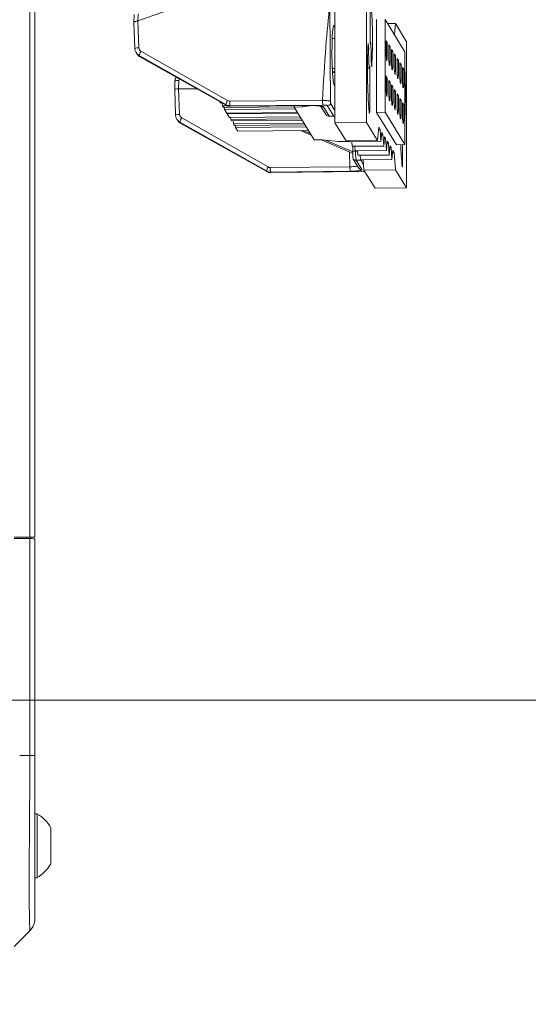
# Model space of a CAD drawing. Header units: millimetres. Extents: x 0 to 1118, y 0 to 864.
# Tile 79 of 256: x 449 to 463, y 265 to 294. Entities that reach past the tile are written whole.
import ezdxf

# ---------------------------------------------------------------- set-up
doc = ezdxf.new("R2010")
doc.units = ezdxf.units.MM
doc.styles.add('SLDTEXTSTYLE3', font='TXT', dxfattribs={"width": 0.605})
doc.dimstyles.new('SLDDIMSTYLE0', dxfattribs={"dimtxt": 3.175, "dimasz": 3.302, "dimexe": 0, "dimexo": 0.0625, "dimgap": 0.79375, "dimtad": 0, "dimtih": 1, "dimtoh": 1, "dimdec": 1, "dimlfac": 4, "dimrnd": 1e-09, "dimzin": 12, "dimdsep": 46, "dimtxsty": 'SLDTEXTSTYLE3', "dimsah": 1, "dimcen": 0.09, "dimadec": 0, "dimazin": 3, "dimtfac": 1, "dimtofl": 0, "dimtmove": 0, "dimatfit": 3, "dimfxl": 1, "dimfrac": 2, "dimtolj": 1, "dimtzin": 12, "dimarcsym": 0})

# ---------------------------------------------------------------- blocks, each defined once
blk = doc.blocks.new('_D_11')
at = {"color": 7, "linetype": 'Continuous', "lineweight": 0}
for p, q in [((443.176, 273.712), (469.394, 273.712)), ((467.794, 273.712), (467.794, 261.918)), ((467.794, 245.251), (467.794, 257.046)), ((427.051, 245.251), (469.394, 245.251))]:
    blk.add_line(p, q, dxfattribs=at)
for points in [[(467.794, 273.712), (467.286, 270.41), (468.302, 270.41)], [(467.794, 245.251), (468.302, 248.553), (467.286, 248.553)]]:
    blk.add_solid(points, dxfattribs=at)
at = {"color": 7, "linetype": 'Continuous', "lineweight": 0, "insert": (462.337, 261.138), "char_height": 3.175, "attachment_point": 1, "style": 'SLDTEXTSTYLE3'}
blk.add_mtext('113.8', dxfattribs=at)
blk = doc.blocks.new('_D_12')
at = {"color": 7, "linetype": 'Continuous', "lineweight": 0}
for p, q in [((520.817, 345.837), (559.739, 345.837)), ((558.139, 345.837), (558.139, 312.211)), ((558.139, 273.712), (558.139, 307.339)), ((443.176, 273.712), (559.739, 273.712))]:
    blk.add_line(p, q, dxfattribs=at)
for points in [[(558.139, 345.837), (557.631, 342.535), (558.647, 342.535)], [(558.139, 273.712), (558.647, 277.014), (557.631, 277.014)]]:
    blk.add_solid(points, dxfattribs=at)
at = {"color": 7, "linetype": 'Continuous', "lineweight": 0, "insert": (552.682, 311.431), "char_height": 3.175, "attachment_point": 1, "style": 'SLDTEXTSTYLE3'}
blk.add_mtext('288.5', dxfattribs=at)
blk = doc.blocks.new('_D_13')
at = {"color": 7, "linetype": 'Continuous', "lineweight": 0}
for p, q in [((441.576, 275.312), (441.576, 357.886)), ((519.351, 346.187), (519.351, 357.886)), ((441.576, 356.286), (475.007, 356.286)), ((519.351, 356.286), (485.921, 356.286))]:
    blk.add_line(p, q, dxfattribs=at)
for points in [[(441.576, 356.286), (444.878, 355.778), (444.878, 356.794)], [(519.351, 356.286), (516.049, 356.794), (516.049, 355.778)]]:
    blk.add_solid(points, dxfattribs=at)
at = {"color": 7, "linetype": 'Continuous', "lineweight": 0, "insert": (475.007, 357.942), "char_height": 3.175, "attachment_point": 1, "style": 'SLDTEXTSTYLE3'}
blk.add_mtext('311.1', dxfattribs=at)

msp = doc.modelspace()

# ---------------------------------------------------------------- linework, layer by layer
at = {"color": 9, "linetype": 'Continuous', "lineweight": 0}
for p, q in [((448.805, 278.5), (448.805, 401.675)), ((451.981, 293.858), (451.973, 293.659)), ((451.973, 293.659), (452.003, 292.865)), ((454.552, 291.198), (452.01, 292.642)), ((452.01, 292.642), (452.033, 292.605)), ((452.033, 292.605), (454.562, 291.181)), ((452.066, 292.762), (454.608, 291.317)), ((453.179, 291.901), (453.17, 291.66)), ((453.17, 291.66), (453.198, 290.909)), ((454.562, 291.181), (454.552, 291.198)), ((454.67, 291.301), (457.394, 291.319)), ((457.401, 291.184), (454.677, 291.165)), ((454.677, 291.165), (454.687, 291.149)), ((454.687, 291.149), (457.022, 291.172)), ((457.425, 291.128), (457.591, 290.857)), ((457.722, 290.859), (457.532, 291.169)), ((453.261, 290.806), (455.798, 289.369)), ((457.591, 290.857), (457.722, 290.859)), ((458.777, 291.054), (458.754, 291.054)), ((455.745, 289.249), (453.208, 290.686)), ((453.208, 290.686), (453.231, 290.649)), ((453.231, 290.649), (455.755, 289.233)), ((458.183, 290.12), (457.851, 290.117)), ((458.196, 289.375), (458.188, 289.798)), ((458.36, 289.841), (458.361, 289.833)), ((458.361, 289.833), (458.418, 289.833)), ((455.86, 289.353), (458.196, 289.375)), ((458.516, 289.563), (458.384, 289.562)), ((458.384, 289.562), (458.55, 289.291)), ((458.597, 289.429), (458.516, 289.563)), ((459.744, 289.475), (459.722, 289.475)), ((455.755, 289.233), (455.745, 289.249)), ((458.205, 289.24), (455.87, 289.217)), ((455.87, 289.217), (455.88, 289.201)), ((455.88, 289.201), (458.594, 289.236)), ((448.708, 278.459), (448.708, 278.5)), ((448.805, 272.088), (448.805, 278.457)), ((448.508, 272.087), (448.805, 272.087))]:
    msp.add_line(p, q, dxfattribs=at)
at = {"color": 7, "linetype": 'Continuous', "lineweight": 15}
for p, q in [((448.951, 401.675), (448.951, 278.5)), ((457.779, 295.685), (451.973, 293.659)), ((457.756, 294.958), (457.756, 290.667)), ((458.679, 294.967), (458.679, 290.676)), ((458.792, 292.983), (458.792, 294.242)), ((451.866, 293.843), (451.856, 293.604)), ((458.977, 290.97), (458.977, 293.698)), ((459.227, 293.7), (459.227, 290.972)), ((459.808, 292.75), (459.227, 293.7)), ((451.856, 293.603), (451.885, 292.849)), ((451.973, 293.659), (451.973, 293.659)), ((459.304, 293.574), (459.53, 293.576)), ((459.53, 293.576), (459.501, 293.252)), ((459.858, 293.042), (459.53, 293.576)), ((457.756, 293.138), (457.677, 293.138)), ((451.885, 292.848), (451.885, 292.849)), ((458.747, 292.822), (458.723, 292.821)), ((458.732, 292.991), (458.747, 292.822)), ((458.792, 293.045), (458.804, 293.045)), ((458.804, 292.964), (458.792, 292.983)), ((458.804, 293.045), (458.804, 292.964)), ((459.293, 293.021), (459.256, 293.082)), ((459.256, 292.662), (459.256, 293.082)), ((459.293, 293.021), (459.256, 293.021)), ((459.293, 293.021), (459.293, 292.602)), ((459.374, 292.889), (459.337, 292.949)), ((459.337, 292.53), (459.337, 292.949)), ((459.374, 292.889), (459.337, 292.889)), ((459.374, 292.889), (459.374, 292.47)), ((459.455, 292.757), (459.418, 292.817)), ((459.418, 292.398), (459.418, 292.817)), ((459.858, 288.751), (459.858, 293.042)), ((451.921, 292.728), (451.944, 292.69)), ((452.033, 292.605), (452.034, 292.604)), ((452.034, 292.604), (454.563, 291.18)), ((459.267, 292.506), (459.256, 292.662)), ((459.293, 292.602), (459.26, 292.602)), ((459.293, 292.602), (459.282, 292.481)), ((459.348, 292.374), (459.337, 292.53)), ((459.455, 292.757), (459.418, 292.757)), ((459.455, 292.757), (459.455, 292.338)), ((459.536, 292.625), (459.499, 292.685)), ((459.499, 292.266), (459.499, 292.685)), ((459.536, 292.625), (459.499, 292.624)), ((459.536, 292.625), (459.536, 292.206)), ((459.617, 292.493), (459.58, 292.553)), ((459.58, 292.134), (459.58, 292.553)), ((459.808, 290.022), (459.808, 292.75)), ((457.68, 292.256), (457.756, 292.257)), ((458.711, 292.266), (458.764, 292.267)), ((458.764, 292.336), (458.777, 292.314)), ((458.764, 292.267), (458.764, 292.336)), ((458.764, 292.314), (458.777, 292.314)), ((458.777, 292.314), (458.777, 291.054)), ((458.838, 292.306), (458.822, 292.475)), ((459.282, 292.481), (459.267, 292.506)), ((459.374, 292.47), (459.341, 292.47)), ((459.363, 292.349), (459.348, 292.374)), ((459.374, 292.47), (459.363, 292.349)), ((459.429, 292.242), (459.418, 292.398)), ((459.455, 292.338), (459.422, 292.337)), ((459.444, 292.216), (459.429, 292.242)), ((459.455, 292.338), (459.444, 292.216)), ((459.51, 292.11), (459.499, 292.266)), ((459.617, 292.493), (459.58, 292.492)), ((459.617, 292.493), (459.617, 292.074)), ((459.698, 292.361), (459.661, 292.421)), ((459.661, 292.002), (459.661, 292.421)), ((459.698, 292.361), (459.661, 292.36)), ((459.698, 292.361), (459.698, 291.941)), ((459.779, 292.228), (459.742, 292.289)), ((459.742, 291.87), (459.742, 292.289)), ((457.756, 292.164), (457.685, 292.164)), ((457.686, 292.138), (457.756, 292.138)), ((459.293, 291.98), (459.256, 292.04)), ((459.256, 291.621), (459.256, 292.04)), ((459.293, 291.98), (459.256, 291.979)), ((459.293, 291.98), (459.293, 291.56)), ((459.536, 292.206), (459.503, 292.205)), ((459.525, 292.084), (459.51, 292.11)), ((459.536, 292.206), (459.525, 292.084)), ((459.591, 291.977), (459.58, 292.134)), ((459.617, 292.074), (459.584, 292.073)), ((459.606, 291.952), (459.591, 291.977)), ((459.617, 292.074), (459.606, 291.952)), ((459.672, 291.845), (459.661, 292.002)), ((459.779, 292.228), (459.742, 292.228)), ((459.779, 292.228), (459.779, 291.809)), ((453.064, 291.886), (453.055, 291.644)), ((453.702, 291.665), (453.17, 291.66)), ((459.374, 291.847), (459.337, 291.908)), ((459.337, 291.489), (459.337, 291.908)), ((459.374, 291.847), (459.337, 291.847)), ((459.374, 291.847), (459.374, 291.428)), ((459.455, 291.715), (459.418, 291.776)), ((459.418, 291.357), (459.418, 291.776)), ((459.455, 291.715), (459.418, 291.715)), ((459.455, 291.715), (459.455, 291.296)), ((459.698, 291.941), (459.665, 291.941)), ((459.687, 291.82), (459.672, 291.845)), ((459.698, 291.941), (459.687, 291.82)), ((459.753, 291.713), (459.742, 291.87)), ((459.779, 291.809), (459.746, 291.809)), ((459.768, 291.688), (459.753, 291.713)), ((459.779, 291.809), (459.768, 291.688)), ((453.055, 291.644), (453.083, 290.892)), ((459.267, 291.464), (459.256, 291.621)), ((459.293, 291.56), (459.26, 291.56)), ((459.282, 291.439), (459.267, 291.464)), ((459.293, 291.56), (459.282, 291.439)), ((459.348, 291.332), (459.337, 291.489)), ((459.374, 291.428), (459.341, 291.428)), ((459.374, 291.428), (459.363, 291.307)), ((459.536, 291.583), (459.499, 291.644)), ((459.499, 291.224), (459.499, 291.644)), ((459.536, 291.583), (459.499, 291.583)), ((459.536, 291.583), (459.536, 291.164)), ((459.617, 291.451), (459.58, 291.511)), ((459.58, 291.092), (459.58, 291.511)), ((459.617, 291.451), (459.58, 291.451)), ((459.617, 291.451), (459.617, 291.032)), ((459.698, 291.319), (459.661, 291.379)), ((459.661, 290.96), (459.661, 291.379)), ((454.38, 291.284), (454.403, 291.246)), ((454.403, 291.246), (454.446, 291.246)), ((454.457, 291.158), (454.451, 291.243)), ((454.614, 291.159), (454.457, 291.158)), ((454.457, 291.158), (454.484, 291.114)), ((454.484, 291.114), (456.556, 291.134)), ((454.518, 291.057), (454.518, 291.114)), ((456.586, 291.077), (454.518, 291.057)), ((454.562, 291.181), (454.563, 291.18)), ((454.687, 291.149), (454.688, 291.148)), ((454.688, 291.148), (457.023, 291.171)), ((456.556, 291.166), (456.556, 291.126)), ((456.805, 291.129), (456.556, 291.126)), ((456.556, 291.126), (457.145, 290.164)), ((457.087, 291.17), (456.805, 291.129)), ((456.805, 291.129), (456.805, 291.169)), ((457.022, 291.172), (457.023, 291.171)), ((457.337, 291.162), (457.501, 290.895)), ((457.756, 291.025), (457.634, 291.224)), ((459.363, 291.307), (459.348, 291.332)), ((459.429, 291.2), (459.418, 291.357)), ((459.455, 291.296), (459.422, 291.296)), ((459.444, 291.175), (459.429, 291.2)), ((459.455, 291.296), (459.444, 291.175)), ((459.51, 291.068), (459.499, 291.224)), ((459.536, 291.164), (459.503, 291.164)), ((459.536, 291.164), (459.525, 291.043)), ((459.591, 290.936), (459.58, 291.092)), ((459.698, 291.319), (459.661, 291.319)), ((459.698, 291.319), (459.698, 290.9)), ((459.779, 291.187), (459.742, 291.247)), ((459.742, 290.828), (459.742, 291.247)), ((459.779, 291.187), (459.742, 291.186)), ((459.779, 291.187), (459.779, 290.768)), ((453.083, 290.892), (453.083, 290.892)), ((454.584, 290.95), (454.518, 291.057)), ((456.651, 290.97), (454.584, 290.95)), ((454.599, 290.925), (454.599, 290.95)), ((456.667, 290.945), (454.599, 290.925)), ((454.665, 290.818), (454.599, 290.925)), ((456.732, 290.838), (454.665, 290.818)), ((454.699, 290.761), (454.696, 290.818)), ((457.593, 290.855), (457.724, 290.857)), ((457.725, 290.858), (457.756, 290.862)), ((459.227, 290.972), (458.977, 290.97)), ((459.559, 290.02), (458.977, 290.97)), ((459.227, 290.972), (459.808, 290.022)), ((459.525, 291.043), (459.51, 291.068)), ((459.617, 291.032), (459.584, 291.032)), ((459.606, 290.911), (459.591, 290.936)), ((459.617, 291.032), (459.606, 290.911)), ((459.672, 290.804), (459.661, 290.96)), ((459.698, 290.9), (459.665, 290.899)), ((459.687, 290.779), (459.672, 290.804)), ((459.698, 290.9), (459.687, 290.779)), ((459.753, 290.672), (459.742, 290.828)), ((453.119, 290.772), (453.142, 290.734)), ((453.232, 290.648), (453.231, 290.649)), ((453.232, 290.648), (455.757, 289.232)), ((456.767, 290.781), (454.699, 290.761)), ((454.699, 290.761), (454.726, 290.717)), ((454.726, 290.717), (456.794, 290.737)), ((454.78, 290.629), (454.774, 290.718)), ((456.848, 290.649), (454.78, 290.629)), ((454.78, 290.629), (454.807, 290.585)), ((454.807, 290.585), (456.875, 290.605)), ((454.842, 290.528), (454.842, 290.585)), ((456.909, 290.549), (454.842, 290.528)), ((454.908, 290.421), (454.842, 290.528)), ((458.679, 290.676), (457.756, 290.667)), ((457.756, 290.667), (458.084, 290.133)), ((458.679, 290.676), (459.006, 290.142)), ((459.006, 290.142), (459.041, 290.531)), ((459.041, 290.531), (459.082, 290.464)), ((459.779, 290.768), (459.746, 290.767)), ((459.768, 290.646), (459.753, 290.672)), ((459.779, 290.768), (459.768, 290.646)), ((456.975, 290.442), (454.908, 290.421)), ((456.744, 290.439), (457.063, 290.297)), ((456.818, 290.44), (457.032, 290.348)), ((459.082, 290.464), (459.035, 290.463)), ((459.082, 290.464), (459.106, 290.114)), ((459.106, 290.114), (459.13, 290.385)), ((459.163, 290.332), (459.126, 290.331)), ((459.13, 290.385), (459.163, 290.332)), ((459.163, 290.332), (459.187, 289.982)), ((459.187, 289.982), (459.211, 290.253)), ((459.211, 290.253), (459.244, 290.199)), ((457.145, 290.164), (457.394, 290.166)), ((457.36, 290.166), (458.279, 289.758)), ((457.394, 290.166), (457.851, 290.117)), ((457.48, 290.157), (458.278, 289.815)), ((457.852, 290.115), (458.183, 290.119)), ((458.084, 290.133), (459.006, 290.142)), ((458.182, 290.133), (458.184, 290.105)), ((459.106, 290.114), (458.184, 290.105)), ((458.256, 290.106), (458.265, 289.973)), ((459.187, 289.982), (458.265, 289.973)), ((458.337, 289.974), (458.346, 289.841)), ((459.244, 290.199), (459.207, 290.199)), ((459.244, 290.199), (459.268, 289.85)), ((459.268, 289.85), (459.292, 290.121)), ((459.325, 290.067), (459.288, 290.067)), ((459.292, 290.121), (459.325, 290.067)), ((459.325, 290.067), (459.349, 289.718)), ((459.349, 289.718), (459.373, 289.989)), ((459.406, 289.935), (459.368, 289.935)), ((459.373, 289.989), (459.406, 289.935)), ((459.406, 289.935), (459.43, 289.586)), ((459.808, 290.022), (459.559, 290.02)), ((459.744, 290.022), (459.744, 289.475)), ((459.268, 289.85), (458.346, 289.841)), ((458.418, 289.842), (458.427, 289.709)), ((459.349, 289.718), (458.427, 289.709)), ((458.499, 289.71), (458.508, 289.577)), ((459.43, 289.586), (459.454, 289.857)), ((459.448, 289.788), (459.496, 289.789)), ((459.454, 289.857), (459.496, 289.789)), ((459.496, 289.789), (459.53, 289.286)), ((458.294, 289.599), (458.458, 289.332)), ((458.41, 289.395), (458.418, 289.398)), ((458.441, 289.353), (458.444, 289.35)), ((459.43, 289.586), (458.508, 289.577)), ((458.608, 289.277), (458.587, 289.578)), ((455.757, 289.232), (455.755, 289.233)), ((455.881, 289.2), (455.88, 289.201)), ((455.881, 289.2), (458.596, 289.235)), ((458.596, 289.235), (458.594, 289.236)), ((459.53, 289.286), (458.608, 289.277)), ((458.608, 289.277), (458.936, 288.742)), ((458.611, 289.236), (458.633, 289.237)), ((459.53, 289.286), (459.858, 288.751)), ((459.858, 288.751), (458.936, 288.742)), ((448.805, 278.5), (448.348, 278.5)), ((448.348, 278.465), (448.805, 278.457)), ((448.951, 278.5), (448.805, 278.5)), ((448.826, 278.5), (448.826, 278.456)), ((448.951, 278.451), (448.951, 272.088)), ((448.951, 272.088), (448.951, 271.937)), ((449.016, 270.378), (448.951, 270.378)), ((449.016, 268.503), (449.016, 270.378)), ((449.421, 268.913), (449.421, 269.969)), ((448.951, 268.503), (449.016, 268.503)), ((448.805, 266.941), (448.348, 266.484))]:
    msp.add_line(p, q, dxfattribs=at)
at = {"color": 7, "linetype": 'Continuous', "lineweight": 15, "flags": 128}
msp.add_lwpolyline([(457.756, 293.456), (457.738, 293.52), (457.716, 293.508), (457.696, 293.403), (457.68, 293.214), (457.671, 292.963), (457.669, 292.677), (457.675, 292.387), (457.687, 292.123), (457.705, 291.916), (457.726, 291.787), (457.749, 291.75), (457.756, 291.76)], dxfattribs=at)
at = {"color": 7, "linetype": 'Continuous', "lineweight": 15}
for centre, radius, start, end in [((444.388, 293.095), 14.471, 356.8747, 4.8755), ((473.181, 292.202), 14.471, 176.8747, 184.8755), ((464.015, 292.701), 5.269, 178.6898, 184.7263), ((453.71, 292.598), 5.114, 358.6256, 5.0119), ((444.157, 291.523), 15.669, 357.3176, 2.6824), ((457.589, 290.981), 0.124, 224.2128, 270.6567), ((457.721, 290.984), 0.126, 270.5706, 286.4701), ((469.391, 290.326), 9.707, 181.7968, 185.5121), ((448.477, 269.441), 1.081, 29.2162, 60.1179), ((448.477, 269.441), 1.081, 299.8821, 330.7838), ((448.451, 267.295), 0.5, 315, 337.8116)]:
    msp.add_arc(centre, radius, start, end, dxfattribs=at)
at = {"color": 9, "linetype": 'Continuous', "lineweight": 0}
for centre, radius, start, end in [((451.985, 292.558), 0.307, 86.5655, 108.9642), ((452.428, 292.52), 0.435, 146.2956, 163.7133), ((453.144, 291.721), 0.183, 79.0797, 116.0438), ((454.97, 291.076), 0.435, 146.2956, 163.7133), ((455.53, 291.275), 0.86, 178.2882, 187.3289), ((457.423, 291.252), 0.124, 227.4385, 270.6463), ((458.254, 291.293), 0.86, 178.2882, 187.3289), ((457.531, 291.295), 0.126, 270.6024, 325.4045), ((453.181, 290.615), 0.294, 86.5478, 109.3473), ((453.553, 290.605), 0.354, 145.5743, 166.8005), ((458.396, 288.914), 0.92, 92.1865, 97.3919), ((456.09, 289.168), 0.354, 145.5743, 166.8005), ((456.457, 289.327), 0.597, 177.5448, 190.5897), ((458.793, 289.35), 0.597, 177.5448, 190.5897), ((458.383, 289.686), 0.124, 224.2128, 270.6567), ((458.549, 289.414), 0.123, 211.5895, 270.7181), ((458.514, 289.689), 0.126, 270.5819, 297.6993)]:
    msp.add_arc(centre, radius, start, end, dxfattribs=at)
at = {"color": 7, "linetype": 'Continuous', "lineweight": 15}
for centre, major_axis, ratio, start_param, end_param in [((452.135, 292.858), (0.215, 0.128), 0.992172, 2.643015, 3.313431), ((452.158, 292.821), (0.22, 0.12), 0.986784, 3.191842, 3.694385), ((453.313, 291.878), (0.22, 0.12), 0.986784, 2.104584, 2.612281), ((453.18, 291.644), (0.125, 0), 0.126175, 1.649167, 3.218746), ((454.687, 291.397), (0.22, 0.12), 0.986784, 3.694385, 4.217984), ((453.332, 290.903), (0.203, 0.146), 0.991157, 2.556417, 3.568708), ((453.356, 290.865), (0.212, 0.132), 0.985934, 3.135396, 3.637939), ((458.278, 292.278), (-0.01, 3.569), 0.002689, 2.272904, 2.32847), ((458.548, 289.418), (0.104, 0.07), 0.990435, 2.791441, 3.315057), ((455.88, 289.449), (0.212, 0.132), 0.985934, 3.637939, 4.161538), ((448.451, 278.451), (0.5, 0), 0.017455, 0, 0.785398)]:
    msp.add_ellipse(centre, major_axis=major_axis, ratio=ratio, start_param=start_param, end_param=end_param, dxfattribs=at)
at = {"color": 9, "linetype": 'Continuous', "lineweight": 0}
for centre, major_axis, ratio, start_param, end_param in [((452.128, 292.87), (0.109, 0.061), 0.99528, 2.668988, 3.681279), ((452.135, 292.858), (0.215, 0.128), 0.992172, 3.313431, 3.655306), ((453.304, 291.898), (0.112, 0.056), 0.984419, 2.221929, 2.647445), ((454.676, 291.414), (0.215, 0.128), 0.992172, 3.655306, 4.178905), ((454.67, 291.425), (0.109, 0.061), 0.99528, 3.681279, 4.204878), ((453.323, 290.914), (0.092, 0.0847), 0.99294, 2.438688, 3.450979), ((458.38, 289.81), (-0.007, 0.25), 0.074222, 1.477504, 3.013394), ((455.86, 289.477), (0.092, 0.0847), 0.99294, 3.450979, 3.974578), ((458.52, 289.811), (0.002, 0.25), 0.078628, 2.784602, 3.016049), ((455.87, 289.466), (0.203, 0.146), 0.991157, 3.568708, 4.092307)]:
    msp.add_ellipse(centre, major_axis=major_axis, ratio=ratio, start_param=start_param, end_param=end_param, dxfattribs=at)
for points, knots in [([(457.394, 291.319), (457.422, 291.847), (457.47, 292.79), (457.566, 293.73), (457.608, 294.144)], [0, 0, 0, 0, 0.5596324, 1, 1, 1, 1]), ([(457.022, 291.172), (457.065, 291.172), (457.149, 291.172), (457.266, 291.165), (457.358, 291.153), (457.411, 291.141), (457.421, 291.132), (457.425, 291.128)], [0, 0, 0, 0, 0.214753, 0.429513, 0.644138, 0.858706, 1, 1, 1, 1]), ([(457.394, 291.319), (457.394, 291.319), (457.422, 291.319), (457.479, 291.317), (457.556, 291.312), (457.603, 291.306), (457.622, 291.302), (457.627, 291.301)], [0, 0, 0, 0, 0.000054, 0.300176, 0.600448, 0.900504, 1, 1, 1, 1]), ([(457.532, 291.169), (457.531, 291.17), (457.528, 291.173), (457.511, 291.177), (457.482, 291.181), (457.443, 291.183), (457.415, 291.184), (457.401, 291.184)], [0, 0, 0, 0, 0.128045, 0.345899, 0.563821, 0.781914, 1, 1, 1, 1]), ([(458.196, 289.375), (458.196, 289.375), (458.214, 289.375), (458.26, 289.376), (458.327, 289.379), (458.385, 289.386), (458.403, 289.393), (458.41, 289.395)], [0, 0, 0, 0, 0.000052, 0.191291, 0.481687, 0.7721, 1, 1, 1, 1]), ([(458.55, 289.291), (458.549, 289.285), (458.548, 289.275), (458.492, 289.26), (458.403, 289.248), (458.302, 289.242), (458.233, 289.241), (458.205, 289.24)], [0, 0, 0, 0, 0.2147534, 0.4295128, 0.6441377, 0.8587059, 1, 1, 1, 1]), ([(458.594, 289.236), (458.602, 289.236), (458.616, 289.236), (458.628, 289.237), (458.632, 289.237)], [0, 0, 0, 0, 0.607517, 1, 1, 1, 1]), ([(448.805, 266.941), (448.805, 266.946), (448.805, 266.961), (448.801, 267.104), (448.793, 267.41), (448.787, 267.858), (448.786, 268.439), (448.789, 269.141), (448.795, 269.944), (448.803, 270.923), (448.804, 271.66), (448.805, 272.088)], [0, 0, 0, 0, 0.063881, 0.171582, 0.282525, 0.390047, 0.500815, 0.616212, 0.727169, 0.841682, 1, 1, 1, 1])]:
    msp.add_open_spline(points, degree=3, knots=knots, dxfattribs=at)
at = {"color": 7, "linetype": 'Continuous', "lineweight": 15}
for points, knots in [([(457.627, 291.301), (457.626, 291.341), (457.624, 291.577), (457.62, 292.169), (457.613, 293.077), (457.61, 293.788), (457.608, 294.144)], [0, 0, 0, 0, 0.041975, 0.248765, 0.624275, 1, 1, 1, 1]), ([(451.857, 293.6), (451.857, 293.604), (451.857, 293.614), (451.869, 293.625), (451.896, 293.637), (451.932, 293.647), (451.96, 293.655), (451.973, 293.659)], [0, 0, 0, 0, 0.142996, 0.358771, 0.574423, 0.787083, 1, 1, 1, 1]), ([(457.039, 291.17), (457.067, 291.17), (457.136, 291.171), (457.235, 291.165), (457.314, 291.157), (457.353, 291.15), (457.364, 291.147), (457.361, 291.147), (457.354, 291.151), (457.351, 291.153)], [0, 0, 0, 0, 0.167593, 0.410853, 0.630973, 0.795055, 0.890972, 0.960761, 1, 1, 1, 1]), ([(457.634, 291.224), (457.633, 291.227), (457.631, 291.232), (457.629, 291.251), (457.627, 291.271), (457.627, 291.288), (457.627, 291.298), (457.627, 291.301)], [0, 0, 0, 0, 0.345818, 0.595227, 0.777745, 0.925695, 1, 1, 1, 1]), ([(457.501, 290.895), (457.502, 290.894), (457.51, 290.883), (457.536, 290.867), (457.568, 290.855), (457.588, 290.857), (457.593, 290.857)], [0, 0, 0, 0, 0.035575, 0.4175646, 0.8484568, 1, 1, 1, 1]), ([(458.277, 289.826), (458.278, 289.804), (458.278, 289.759), (458.281, 289.694), (458.285, 289.64), (458.29, 289.609), (458.293, 289.602), (458.294, 289.599)], [0, 0, 0, 0, 0.195767, 0.419722, 0.64382, 0.868206, 1, 1, 1, 1]), ([(448.951, 272.088), (448.951, 271.69), (448.951, 271.009), (448.951, 270.101), (448.951, 269.356), (448.951, 268.705), (448.951, 268.164), (448.951, 267.744), (448.951, 267.453), (448.951, 267.313), (448.951, 267.3), (448.951, 267.295)], [0, 0, 0, 0, 0.158413, 0.271114, 0.383835, 0.49919, 0.608333, 0.717478, 0.826751, 0.936004, 1, 1, 1, 1])]:
    msp.add_open_spline(points, degree=3, knots=knots, dxfattribs=at)
for points in [[(458.777, 291.054), (458.777, 291.044), (458.777, 291.022), (458.776, 290.993), (458.774, 290.97), (458.772, 290.953), (458.77, 290.945), (458.767, 290.945), (458.765, 290.954), (458.763, 290.966), (458.762, 290.972)], [(459.744, 289.475), (459.744, 289.465), (459.744, 289.443), (459.743, 289.414), (459.741, 289.391), (459.739, 289.374), (459.737, 289.366), (459.734, 289.366), (459.732, 289.375), (459.73, 289.387), (459.73, 289.393)], [(448.805, 266.941), (448.827, 266.966), (448.87, 267.014), (448.916, 267.102), (448.946, 267.197), (448.949, 267.262), (448.951, 267.295)]]:
    msp.add_open_spline(points, degree=3, dxfattribs=at)
at = {"color": 9, "linetype": 'Continuous', "lineweight": 0}
msp.add_open_spline([(448.805, 272.088), (448.827, 272.088), (448.87, 272.088), (448.916, 272.088), (448.946, 272.088), (448.949, 272.088), (448.951, 272.088)], degree=3, dxfattribs=at)

# ---------------------------------------------------------------- dimensions: what is measured, and where the dimension line sits
at = {"color": 7, "linetype": 'Continuous', "lineweight": 0}
dim = msp.add_linear_dim(base=(519.351, 356.286), p1=(441.576, 273.712), p2=(519.351, 344.587), dimstyle='SLDDIMSTYLE0', dxfattribs=at)
dim.commit()
dim.dimension.update_dxf_attribs({"geometry": '_D_13', "text_midpoint": (480.464, 356.286), "dimtype": 160})
for base, p2, picture, middle in [((558.139, 345.837), (519.217, 345.837), '_D_12', (558.139, 309.775)), ((467.794, 245.251), (425.451, 245.251), '_D_11', (467.794, 259.482))]:
    dim = msp.add_linear_dim(base=base, p1=(441.576, 273.712), p2=p2, angle=90, dimstyle='SLDDIMSTYLE0', dxfattribs=at)
    dim.commit()
    dim.dimension.update_dxf_attribs({"geometry": picture, "text_midpoint": middle, "dimtype": 160})

doc.saveas('drawing.dxf')
